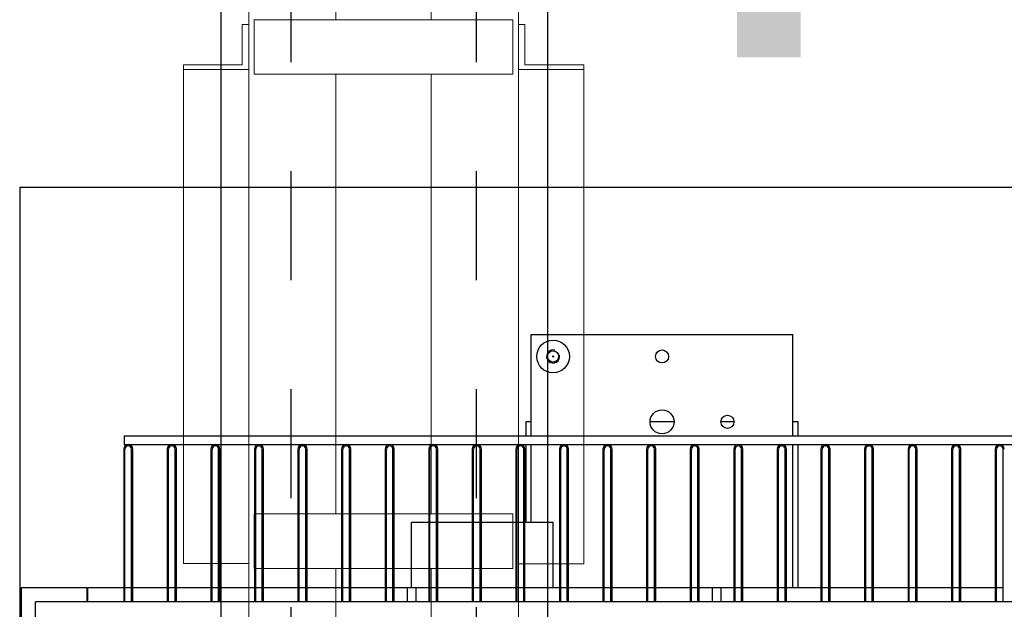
# Model space of a CAD drawing. Header units: metres. Extents: x 70279.8 to 70377.7, y 409251.8 to 409331.5.
# Tile 215 of 244: x 70326.1 to 70327.004, y 409303.563 to 409304.104. Entities that reach past the tile are written whole.
import ezdxf
from ezdxf.enums import TextEntityAlignment as Align

# ---------------------------------------------------------------- set-up
doc = ezdxf.new("R2010")
doc.units = ezdxf.units.M
doc.linetypes.add('DASHED', pattern=[0.75, 0.5, -0.25])
doc.linetypes.add('XKITLINE00', pattern=[0])
for name, color, linetype in [('02___PRT_ALL_AXES', 7, 'Continuous'), ('12_ALL_CUTS', 7, 'Continuous'), ('14_ALL_PROTRUSIONS', 7, 'Continuous')]:
    doc.layers.add(name, color=color, linetype=linetype)
doc.layers.add('CH-Support-Footing', color=8, linetype='Continuous', lineweight=0)
doc.styles.add('Arial', font='arial.ttf')

# ---------------------------------------------------------------- blocks, each defined once
blk = doc.blocks.new('Earthing transformet_Top view_20170604')
at = {"color": 7}
for p, q in [((-535, 535), (-535, 522.2)), ((-530, 535), (-535, 535)), ((-399, 535), (-421, 535)), ((-344, 535), (-356, 535)), ((-285, 535), (-290, 535)), ((-285, 522.2), (-285, 535)), ((-535, 514.2), (-535, 443)), ((-285, 383), (-285, 514.2)), ((-985, 170), (-985, 370)), ((985, 370), (-985, 370))]:
    blk.add_line(p, q, dxfattribs=at)
for centre, radius in [((-410, 595), 6), ((-510, 595), 0.5), ((-410, 535), 11), ((-350, 535), 6)]:
    blk.add_circle(centre, radius, dxfattribs=at)
for centre, radius, start, end in [((-510, 595), 6, 75, 15), ((-900, 510), 4.2, 0, 180), ((-860, 510), 4.2, 0, 180), ((-820, 510), 4.2, 0, 180), ((-780, 510), 4.2, 0, 180), ((-740, 510), 4.2, 0, 180), ((-700, 510), 4.2, 0, 180), ((-660, 510), 4.2, 0, 180), ((-620, 510), 4.2, 0, 180), ((-580, 510), 4.2, 0, 180), ((-540, 510), 4.2, 0, 180), ((-500, 510), 4.2, 0, 180), ((-460, 510), 4.2, 0, 180), ((-420, 510), 4.2, 0, 180), ((-380, 510), 4.2, 0, 180), ((-340, 510), 4.2, 0, 180), ((-300, 510), 4.2, 0, 180), ((-260, 510), 4.2, 0, 180), ((-220, 510), 4.2, 0, 180), ((-180, 510), 4.2, 0, 180), ((-140, 510), 4.2, 0, 180)]:
    blk.add_arc(centre, radius, start, end, dxfattribs=at)
at = {"layer": '02___PRT_ALL_AXES', "color": 7}
for radius in [15, 5.12]:
    blk.add_circle((-510, 595), radius, dxfattribs=at)
at = {"layer": '12_ALL_CUTS', "color": 7}
for p, q in [((-903, 370), (-903, 510)), ((-897, 370), (-897, 510)), ((-863, 370), (-863, 510)), ((-857, 370), (-857, 510)), ((-823, 370), (-823, 510)), ((-817, 370), (-817, 510)), ((-783, 370), (-783, 510)), ((-777, 370), (-777, 510)), ((-743, 370), (-743, 510)), ((-737, 370), (-737, 510)), ((-703, 370), (-703, 510)), ((-697, 370), (-697, 510)), ((-663, 370), (-663, 510)), ((-657, 370), (-657, 510)), ((-623, 370), (-623, 510)), ((-617, 370), (-617, 510)), ((-583, 370), (-583, 510)), ((-577, 370), (-577, 510)), ((-543, 370), (-543, 510)), ((-537, 370), (-537, 510)), ((-503, 370), (-503, 510)), ((-497, 370), (-497, 510)), ((-463, 370), (-463, 510)), ((-457, 370), (-457, 510)), ((-423, 370), (-423, 510)), ((-417, 370), (-417, 510)), ((-383, 370), (-383, 510)), ((-377, 370), (-377, 510)), ((-343, 370), (-343, 510)), ((-337, 370), (-337, 510)), ((-303, 370), (-303, 510)), ((-297, 370), (-297, 510)), ((-263, 370), (-263, 510)), ((-257, 370), (-257, 510)), ((-223, 370), (-223, 510)), ((-217, 370), (-217, 510)), ((-183, 370), (-183, 510)), ((-177, 370), (-177, 510)), ((-143, 370), (-143, 510)), ((-137, 370), (-137, 510)), ((-103, 370), (-103, 510)), ((-97, 370), (-97, 510)), ((-644, 383), (-644, 370)), ((-644, 383), (-636, 383)), ((-636, 383), (-636, 370)), ((-364, 383), (-364, 370)), ((-364, 383), (-356, 383)), ((-356, 383), (-356, 370))]:
    blk.add_line(p, q, dxfattribs=at)
for centre in [(-900, 510), (-860, 510), (-820, 510), (-780, 510), (-740, 510), (-700, 510), (-660, 510), (-620, 510), (-580, 510), (-540, 510), (-500, 510), (-460, 510), (-420, 510), (-380, 510), (-340, 510), (-300, 510), (-260, 510), (-220, 510), (-180, 510), (-140, 510), (-100, 510)]:
    blk.add_arc(centre, 3, 0, 180, dxfattribs=at)
at = {"layer": '14_ALL_PROTRUSIONS', "color": 7}
for p, q in [((-530, 522.2), (-530, 615)), ((-530, 615), (-290, 615)), ((-290, 522.2), (-290, 615)), ((-903.7, 522.2), (-903.7, 514.2)), ((-903.7, 522.2), (903.7, 522.2)), ((-904.2, 510), (-904.2, 370)), ((-903.7, 514.2), (903.7, 514.2)), ((-895.8, 370), (-895.8, 510)), ((-864.2, 510), (-864.2, 370)), ((-855.8, 370), (-855.8, 510)), ((-824.2, 510), (-824.2, 370)), ((-815.8, 370), (-815.8, 510)), ((-784.2, 510), (-784.2, 370)), ((-775.8, 370), (-775.8, 510)), ((-744.2, 510), (-744.2, 370)), ((-735.8, 370), (-735.8, 510)), ((-704.2, 510), (-704.2, 370)), ((-695.8, 370), (-695.8, 510)), ((-664.2, 510), (-664.2, 370)), ((-655.8, 370), (-655.8, 510)), ((-624.2, 510), (-624.2, 370)), ((-615.8, 370), (-615.8, 510)), ((-584.2, 510), (-584.2, 370)), ((-575.8, 370), (-575.8, 510)), ((-544.2, 510), (-544.2, 370)), ((-535.8, 370), (-535.8, 510)), ((-530, 443), (-530, 514.2)), ((-504.2, 510), (-504.2, 370)), ((-495.8, 370), (-495.8, 510)), ((-464.2, 510), (-464.2, 370)), ((-455.8, 370), (-455.8, 510)), ((-424.2, 510), (-424.2, 370)), ((-415.8, 370), (-415.8, 510)), ((-384.2, 510), (-384.2, 370)), ((-375.8, 370), (-375.8, 510)), ((-344.2, 510), (-344.2, 370)), ((-335.8, 370), (-335.8, 510)), ((-304.2, 510), (-304.2, 370)), ((-295.8, 370), (-295.8, 510)), ((-290, 383), (-290, 514.2)), ((-264.2, 510), (-264.2, 370)), ((-255.8, 370), (-255.8, 510)), ((-224.2, 510), (-224.2, 370)), ((-215.8, 370), (-215.8, 510)), ((-184.2, 510), (-184.2, 370)), ((-175.8, 370), (-175.8, 510)), ((-144.2, 510), (-144.2, 370)), ((-135.8, 370), (-135.8, 510)), ((-104.2, 510), (-104.2, 370)), ((-640, 383), (-640, 443)), ((-640, 443), (-624.2, 443)), ((-623, 443), (-617, 443)), ((-615.8, 443), (-584.2, 443)), ((-583, 443), (-577, 443)), ((-575.8, 443), (-544.2, 443)), ((-543, 443), (-537, 443)), ((-535.8, 443), (-510, 443)), ((-510, 383), (-510, 443)), ((-998, 170), (-998, 383)), ((-998, 383), (-938, 383)), ((-938, 383), (-938, 370)), ((-937, 370), (-937, 383)), ((-937, 383), (-904.2, 383)), ((-903, 383), (-897, 383)), ((-895.8, 383), (-864.2, 383)), ((-863, 383), (-857, 383)), ((-855.8, 383), (-824.2, 383)), ((-823, 383), (-817, 383)), ((-815.8, 383), (-784.2, 383)), ((-783, 383), (-777, 383)), ((-775.8, 383), (-744.2, 383)), ((-743, 383), (-737, 383)), ((-735.8, 383), (-704.2, 383)), ((-703, 383), (-697, 383)), ((-695.8, 383), (-664.2, 383)), ((-663, 383), (-657, 383)), ((-655.8, 383), (-644, 383)), ((-636, 383), (-624.2, 383)), ((-623, 383), (-617, 383)), ((-615.8, 383), (-584.2, 383)), ((-583, 383), (-577, 383)), ((-575.8, 383), (-544.2, 383)), ((-543, 383), (-537, 383)), ((-535.8, 383), (-504.2, 383)), ((-503, 383), (-497, 383)), ((-495.8, 383), (-464.2, 383)), ((-463, 383), (-457, 383)), ((-455.8, 383), (-424.2, 383)), ((-423, 383), (-417, 383)), ((-415.8, 383), (-384.2, 383)), ((-383, 383), (-377, 383)), ((-375.8, 383), (-364, 383)), ((-356, 383), (-344.2, 383)), ((-343, 383), (-337, 383)), ((-335.8, 383), (-304.2, 383)), ((-303, 383), (-297, 383)), ((-295.8, 383), (-264.2, 383)), ((-263, 383), (-257, 383)), ((-255.8, 383), (-224.2, 383)), ((-223, 383), (-217, 383)), ((-215.8, 383), (-184.2, 383)), ((-183, 383), (-177, 383)), ((-175.8, 383), (-144.2, 383)), ((-143, 383), (-137, 383)), ((-135.8, 383), (-104.2, 383)), ((-103, 383), (-97, 383))]:
    blk.add_line(p, q, dxfattribs=at)
blk.add_arc((-100, 510), 4.2, 0, 180, dxfattribs=at)
blk = doc.blocks.new('fp_d1')
at = {"layer": 'CH-Support-Footing', "color": 253, "linetype": 'DASHED', "lineweight": 25}
for p, q in [((-85.03, 9215.01), (-85.03, 85)), ((-85.03, 9215.01), (-85.03, 85)), ((84.97, 9215.01), (84.97, 85)), ((84.97, 9215.01), (84.97, 85))]:
    blk.add_line(p, q, dxfattribs=at)
at = {"layer": 'CH-Support-Footing', "linetype": 'XKITLINE00', "lineweight": 0}
for p, q in [((-118.75, 1904.01), (-118.75, 1954.01)), ((-118.75, 1954.01), (118.75, 1954.01)), ((118.75, 1954.01), (118.75, 1904.01)), ((118.75, 1904.01), (-118.75, 1904.01)), ((-118.75, 1450.51), (-118.75, 1500.51)), ((-118.75, 1500.51), (118.75, 1500.51)), ((118.75, 1500.51), (118.75, 1450.51)), ((118.75, 1450.51), (-118.75, 1450.51))]:
    blk.add_line(p, q, dxfattribs=at)

msp = doc.modelspace()

# ---------------------------------------------------------------- linework, layer by layer
for p, q in [((70326.285, 409311.45), (70326.285, 409302.15)), ((70326.585, 409311.45), (70326.585, 409302.15))]:
    msp.add_line(p, q)
at = {"linetype": 'XKITLINE00', "lineweight": 0}
for p, q in [((70326.31067, 409302.23499), (70326.31067, 409311.365)), ((70326.55817, 409302.23499), (70326.55817, 409311.365)), ((70326.39067, 409304.104), (70326.39067, 409304.5075)), ((70326.47817, 409304.104), (70326.47817, 409304.5075)), ((70326.30467, 409304.06252), (70326.30467, 409304.09968)), ((70326.30467, 409304.09968), (70326.31067, 409304.09968)), ((70326.30467, 409304.06251), (70326.30467, 409304.09967)), ((70326.30467, 409304.09967), (70326.31067, 409304.09967)), ((70326.31567, 409304.05401), (70326.31567, 409304.10401)), ((70326.31567, 409304.054), (70326.31567, 409304.104)), ((70326.31567, 409304.104), (70326.55317, 409304.104)), ((70326.55317, 409304.10401), (70326.55317, 409304.05401)), ((70326.55317, 409304.104), (70326.55317, 409304.054)), ((70326.55817, 409304.09965), (70326.56417, 409304.09965)), ((70326.55817, 409304.09964), (70326.56417, 409304.09964)), ((70326.56417, 409304.09965), (70326.56417, 409304.06249)), ((70326.56417, 409304.09964), (70326.56417, 409304.06248)), ((70326.25067, 409303.6049), (70326.25067, 409304.06252)), ((70326.25067, 409304.06252), (70326.30467, 409304.06252)), ((70326.25067, 409303.60489), (70326.25067, 409304.06251)), ((70326.25067, 409304.06251), (70326.30467, 409304.06251)), ((70326.25067, 409304.0584), (70326.31067, 409304.0584)), ((70326.25067, 409304.05839), (70326.31067, 409304.05839)), ((70326.55317, 409304.05401), (70326.31567, 409304.05401)), ((70326.55317, 409304.054), (70326.31567, 409304.054)), ((70326.39067, 409303.65051), (70326.39067, 409304.05401)), ((70326.39067, 409303.6505), (70326.39067, 409304.054)), ((70326.47817, 409303.65051), (70326.47817, 409304.05401)), ((70326.47817, 409303.6505), (70326.47817, 409304.054)), ((70326.55817, 409304.05837), (70326.61817, 409304.05837)), ((70326.55817, 409304.05836), (70326.61817, 409304.05836)), ((70326.56417, 409304.06249), (70326.61817, 409304.06249)), ((70326.56417, 409304.06248), (70326.61817, 409304.06248)), ((70326.61817, 409303.60487), (70326.61817, 409304.06249)), ((70326.61817, 409303.60486), (70326.61817, 409304.06248)), ((70326.31567, 409303.60051), (70326.31567, 409303.65051)), ((70326.31567, 409303.65051), (70326.55317, 409303.65051)), ((70326.31567, 409303.6005), (70326.31567, 409303.6505)), ((70326.31567, 409303.6505), (70326.55317, 409303.6505)), ((70326.55317, 409303.65051), (70326.55317, 409303.60051)), ((70326.55317, 409303.6505), (70326.55317, 409303.6005)), ((70326.31067, 409303.6049), (70326.25067, 409303.6049)), ((70326.31067, 409303.60489), (70326.25067, 409303.60489)), ((70326.55817, 409303.60487), (70326.61817, 409303.60487)), ((70326.55817, 409303.60486), (70326.61817, 409303.60486)), ((70326.55317, 409303.60051), (70326.31567, 409303.60051)), ((70326.55317, 409303.6005), (70326.31567, 409303.6005)), ((70326.39067, 409303.19701), (70326.39067, 409303.60051)), ((70326.39067, 409303.197), (70326.39067, 409303.6005)), ((70326.47817, 409303.19701), (70326.47817, 409303.60051)), ((70326.47817, 409303.197), (70326.47817, 409303.6005))]:
    msp.add_line(p, q, dxfattribs=at)
at = {"ltscale": 5}
for p, q in [((70328.10035, 409303.95), (70326.10035, 409303.95)), ((70326.10035, 409303.95), (70326.10035, 409302.15))]:
    msp.add_line(p, q, dxfattribs=at)

# ---------------------------------------------------------------- block references
at = {"xscale": 0.001, "yscale": 0.001, "zscale": 0.001}
for name, p in [('fp_d1', (70326.43442, 409302.14999)), ('Earthing transformet_Top view_20170604', (70327.1, 409303.2))]:
    msp.add_blockref(name, p, dxfattribs=at)

# ---------------------------------------------------------------- texts
at = {"style": 'Arial'}
msp.add_text('T03', height=0.45, dxfattribs=at).set_placement((70327.13784, 409304.06957), align=Align.CENTER)

doc.saveas('drawing.dxf')
